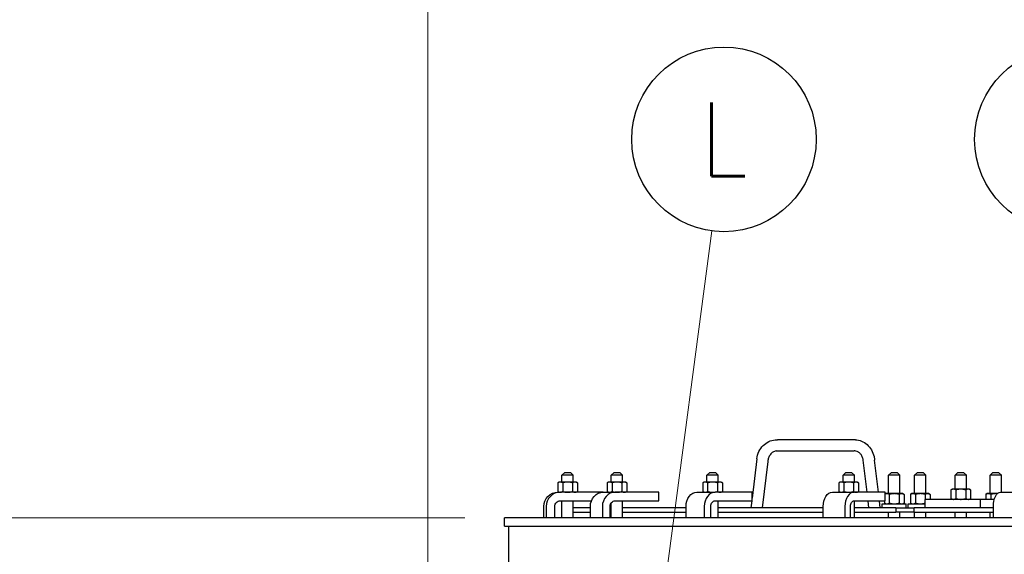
# Model space of a CAD drawing. Extents: x 0 to 796, y 0 to 496.
# Tile 195 of 242: x 610 to 653, y 300 to 324. Entities that reach past the tile are written whole.
import ezdxf
from ezdxf.enums import TextEntityAlignment as Align

# ---------------------------------------------------------------- set-up
doc = ezdxf.new("R2010")
doc.units = 0
doc.header["$LTSCALE"] = 12
doc.header["$MEASUREMENT"] = 0
doc.header["$PDMODE"] = 1
doc.layers.get('0').update_dxf_attribs({"linetype": 'CONTINUOUS'})
doc.layers.get('Defpoints').update_dxf_attribs({"linetype": 'CONTINUOUS'})
doc.layers.add('D', color=2, linetype='CONTINUOUS')
doc.layers.add('Leader', color=41, linetype='CONTINUOUS', lineweight=13)
doc.styles.get("Standard").update_dxf_attribs({"font": 'SIMPLEX.SHX', "width": 0.875})
doc.dimstyles.get("Standard").update_dxf_attribs({"dimscale": 28, "dimtxt": 0.125, "dimasz": 0.125, "dimexe": 0.04375, "dimexo": 0.0625, "dimgap": 0.04375, "dimtad": 0, "dimtih": 1, "dimtoh": 1, "dimdec": 4, "dimzin": 12, "dimdsep": 46, "dimlunit": 5, "dimtxsty": 'Standard', "dimcen": 0, "dimclrd": 256, "dimclre": 256, "dimclrt": 256, "dimadec": 1, "dimazin": 3, "dimtfac": 0.875, "dimtdec": 4, "dimtofl": 0, "dimtmove": 0, "dimatfit": 2, "dimfxl": 1, "dimtolj": 1, "dimtzin": 12, "dimlwd": 13, "dimlwe": 13, "dimarcsym": 0})

# ---------------------------------------------------------------- blocks, each defined once
blk = doc.blocks.new('*D114')
at = {"layer": 'D', "lineweight": 13, "transparency": 16777216}
for p, q in [((627.815, 291.138), (627.815, 334.744)), ((669.69, 319.802), (669.69, 334.744)), ((666.19, 333.519), (631.315, 333.519))]:
    blk.add_line(p, q, dxfattribs=at)
at = {"layer": 'D', "transparency": 16777216}
for points in [[(631.315, 334.102), (631.315, 332.935), (627.815, 333.519)], [(666.19, 334.102), (666.19, 332.935), (669.69, 333.519)]]:
    blk.add_solid(points, dxfattribs=at)
at = {"layer": 'Defpoints', "color": 0, "transparency": 16777216}
for p in [(627.815, 333.519), (669.69, 318.052), (627.815, 289.388)]:
    blk.add_point(p, dxfattribs=at)
at = {"layer": 'D', "transparency": 16777216, "insert": (648.752, 337.41), "char_height": 3.5, "attachment_point": 5}
blk.add_mtext('\\A1;42{}{\\C2;%%p1/2}', dxfattribs=at)
blk = doc.blocks.new('*D136')
at = {"layer": 'D', "lineweight": 13, "transparency": 16777216}
for p, q in [((613.332, 370.293), (585.508, 370.293)), ((586.733, 366.793), (586.733, 340.779)), ((586.733, 305.168), (586.733, 331.183)), ((629.44, 301.668), (585.508, 301.668))]:
    blk.add_line(p, q, dxfattribs=at)
at = {"layer": 'D', "transparency": 16777216}
for points in [[(586.15, 366.793), (587.317, 366.793), (586.733, 370.293)], [(586.15, 305.168), (587.317, 305.168), (586.733, 301.668)]]:
    blk.add_solid(points, dxfattribs=at)
at = {"layer": 'Defpoints', "color": 0, "transparency": 16777216}
for p in [(586.733, 370.293), (615.082, 370.293), (631.19, 301.668)]:
    blk.add_point(p, dxfattribs=at)
at = {"layer": 'D', "transparency": 16777216, "insert": (586.733, 335.981), "char_height": 3.5, "attachment_point": 5}
blk.add_mtext('\\A1;68{\\H0.875x;\\S1/2;}', dxfattribs=at)
blk = doc.blocks.new('*D137')
at = {"layer": 'D', "lineweight": 13, "transparency": 16777216}
for p, q in [((613.332, 370.293), (564.529, 370.293)), ((565.754, 366.793), (565.754, 283.841)), ((565.754, 194.793), (565.754, 277.891)), ((641.028, 191.293), (564.529, 191.293))]:
    blk.add_line(p, q, dxfattribs=at)
at = {"layer": 'D', "transparency": 16777216}
for points in [[(565.171, 366.793), (566.338, 366.793), (565.754, 370.293)], [(565.171, 194.793), (566.338, 194.793), (565.754, 191.293)]]:
    blk.add_solid(points, dxfattribs=at)
at = {"layer": 'Defpoints', "color": 0, "transparency": 16777216}
for p in [(615.082, 370.293), (565.754, 191.293), (642.778, 191.293)]:
    blk.add_point(p, dxfattribs=at)
at = {"layer": 'D', "transparency": 16777216, "insert": (565.754, 280.866), "char_height": 3.5, "attachment_point": 5}
blk.add_mtext('\\A1;179{}{\\C2;%%p1}', dxfattribs=at)

msp = doc.modelspace()

# ---------------------------------------------------------------- linework, layer by layer
for p, q in [((646.63012, 305.10335), (643.19855, 305.10335)), ((646.5711, 304.60821), (643.14121, 304.60821)), ((642.29475, 304.2686), (642.08817, 302.53535)), ((642.78082, 304.15172), (642.53697, 302.10578)), ((647.14933, 302.79328), (646.98046, 304.21016)), ((647.64933, 302.79328), (647.48046, 304.21016)), ((633.83906, 303.66828), (633.71406, 303.54328)), ((634.21406, 303.54328), (633.71406, 303.54328)), ((633.71406, 303.24128), (633.71406, 303.54328)), ((633.83906, 303.66828), (634.08906, 303.66828)), ((634.08906, 303.66828), (634.21406, 303.54328)), ((634.21406, 303.24128), (634.21406, 303.54328)), ((636.01031, 303.66828), (635.88531, 303.54328)), ((636.38531, 303.54328), (635.88531, 303.54328)), ((635.88531, 303.24128), (635.88531, 303.54328)), ((636.01031, 303.66828), (636.26031, 303.66828)), ((636.26031, 303.66828), (636.38531, 303.54328)), ((636.38531, 303.24128), (636.38531, 303.54328)), ((640.22085, 303.66828), (640.09585, 303.54328)), ((640.59585, 303.54328), (640.09585, 303.54328)), ((640.09585, 303.24128), (640.09585, 303.54328)), ((640.22085, 303.66828), (640.47085, 303.66828)), ((640.47085, 303.66828), (640.59585, 303.54328)), ((640.59585, 303.24128), (640.59585, 303.54328)), ((646.21478, 303.66828), (646.08978, 303.54328)), ((646.58978, 303.54328), (646.08978, 303.54328)), ((646.08978, 303.24128), (646.08978, 303.54328)), ((646.21478, 303.66828), (646.46478, 303.66828)), ((646.46478, 303.66828), (646.58978, 303.54328)), ((646.58978, 303.24128), (646.58978, 303.54328)), ((648.22073, 303.66828), (648.09573, 303.54328)), ((648.59573, 303.54328), (648.09573, 303.54328)), ((648.09573, 302.73078), (648.09573, 303.54328)), ((648.22073, 303.66828), (648.47073, 303.66828)), ((648.47073, 303.66828), (648.59573, 303.54328)), ((648.59573, 302.73078), (648.59573, 303.54328)), ((649.3686, 303.66828), (649.2436, 303.54328)), ((649.7436, 303.54328), (649.2436, 303.54328)), ((649.2436, 302.73078), (649.2436, 303.54328)), ((649.3686, 303.66828), (649.6186, 303.66828)), ((649.6186, 303.66828), (649.7436, 303.54328)), ((649.7436, 302.73078), (649.7436, 303.54328)), ((651.15228, 303.66828), (651.02728, 303.54328)), ((651.52728, 303.54328), (651.02728, 303.54328)), ((651.02728, 302.92878), (651.02728, 303.54328)), ((651.15228, 303.66828), (651.40228, 303.66828)), ((651.40228, 303.66828), (651.52728, 303.54328)), ((651.52728, 302.92878), (651.52728, 303.54328)), ((652.68876, 303.66828), (652.56376, 303.54328)), ((653.06376, 303.54328), (652.56376, 303.54328)), ((652.56376, 302.73078), (652.56376, 303.54328)), ((652.68876, 303.66828), (652.93876, 303.66828)), ((652.93876, 303.66828), (653.06376, 303.54328)), ((653.06376, 302.79328), (653.06376, 303.54328)), ((633.58906, 303.24128), (633.53105, 303.20779)), ((633.53105, 303.20779), (633.53105, 302.82677)), ((633.63931, 303.24128), (633.58906, 303.24128)), ((633.96406, 303.24128), (633.63931, 303.24128)), ((633.74756, 303.20779), (633.74756, 302.82677)), ((634.28882, 303.24128), (633.96406, 303.24128)), ((634.18057, 303.20779), (634.18057, 302.82677)), ((634.33906, 303.24128), (634.28882, 303.24128)), ((634.33906, 303.24128), (634.39708, 303.20779)), ((634.39708, 303.20779), (634.39708, 302.82677)), ((635.76031, 303.24128), (635.7023, 303.20779)), ((635.7023, 303.20779), (635.7023, 302.82677)), ((635.81055, 303.24128), (635.76031, 303.24128)), ((636.13531, 303.24128), (635.81055, 303.24128)), ((635.91881, 303.20779), (635.91881, 302.82677)), ((636.46007, 303.24128), (636.13531, 303.24128)), ((636.35182, 303.20779), (636.35182, 302.82677)), ((636.51031, 303.24128), (636.46007, 303.24128)), ((636.51031, 303.24128), (636.56833, 303.20779)), ((636.56833, 303.20779), (636.56833, 302.82677)), ((639.97085, 303.24128), (639.91284, 303.20779)), ((639.91284, 303.20779), (639.91284, 302.82677)), ((640.02109, 303.24128), (639.97085, 303.24128)), ((640.34585, 303.24128), (640.02109, 303.24128)), ((640.12934, 303.20779), (640.12934, 302.82677)), ((640.67061, 303.24128), (640.34585, 303.24128)), ((640.56236, 303.20779), (640.56236, 302.82677)), ((640.72085, 303.24128), (640.67061, 303.24128)), ((640.72085, 303.24128), (640.77886, 303.20779)), ((640.77886, 303.20779), (640.77886, 302.82677)), ((645.96478, 303.24128), (645.90677, 303.20779)), ((645.90677, 303.20779), (645.90677, 302.82677)), ((646.01502, 303.24128), (645.96478, 303.24128)), ((646.33978, 303.24128), (646.01502, 303.24128)), ((646.12327, 303.20779), (646.12327, 302.82677)), ((646.66454, 303.24128), (646.33978, 303.24128)), ((646.55628, 303.20779), (646.55628, 302.82677)), ((646.71478, 303.24128), (646.66454, 303.24128)), ((646.71478, 303.24128), (646.77279, 303.20779)), ((646.77279, 303.20779), (646.77279, 302.82677)), ((633.58906, 302.79328), (633.53105, 302.82677)), ((633.53602, 302.79328), (633.64496, 302.79328)), ((635.53131, 302.79328), (633.64496, 302.79328)), ((634.33906, 302.79328), (634.39708, 302.82677)), ((635.53131, 302.79328), (636.05958, 302.79328)), ((635.76031, 302.79328), (635.7023, 302.82677)), ((637.98549, 302.79328), (636.05958, 302.79328)), ((636.51031, 302.79328), (636.56833, 302.82677)), ((637.98549, 302.41828), (637.98549, 302.79328)), ((639.65684, 302.79328), (640.46033, 302.79328)), ((639.97085, 302.79328), (639.91284, 302.82677)), ((642.08817, 302.79328), (640.46033, 302.79328)), ((640.72085, 302.79328), (640.77886, 302.82677)), ((642.08817, 302.41828), (642.08817, 302.79328)), ((645.61996, 302.79328), (646.57751, 302.79328)), ((645.96478, 302.79328), (645.90677, 302.82677)), ((647.94343, 302.79328), (646.57751, 302.79328)), ((646.71478, 302.79328), (646.77279, 302.82677)), ((647.94343, 302.41828), (647.94343, 302.79328)), ((647.97073, 302.73078), (647.94343, 302.71502)), ((648.02097, 302.73078), (647.97073, 302.73078)), ((648.34573, 302.73078), (648.02097, 302.73078)), ((648.12922, 302.69729), (648.12922, 302.31627)), ((648.67049, 302.73078), (648.34573, 302.73078)), ((648.56223, 302.69729), (648.56223, 302.31627)), ((648.72073, 302.73078), (648.67049, 302.73078)), ((648.72073, 302.73078), (648.77874, 302.69729)), ((648.77874, 302.69729), (648.77874, 302.31627)), ((649.1186, 302.73078), (649.06059, 302.69729)), ((649.06059, 302.69729), (649.06059, 302.31627)), ((649.16884, 302.73078), (649.1186, 302.73078)), ((649.4936, 302.73078), (649.16884, 302.73078)), ((649.27709, 302.69729), (649.27709, 302.31627)), ((649.81836, 302.73078), (649.4936, 302.73078)), ((649.71011, 302.69729), (649.71011, 302.48078)), ((649.8686, 302.73078), (649.81836, 302.73078)), ((649.8686, 302.73078), (649.92661, 302.69729)), ((649.92661, 302.69729), (649.92661, 302.48078)), ((650.90228, 302.92878), (650.84427, 302.89529)), ((650.84427, 302.89529), (650.84427, 302.51427)), ((650.95252, 302.92878), (650.90228, 302.92878)), ((651.27728, 302.92878), (650.95252, 302.92878)), ((651.06077, 302.89529), (651.06077, 302.51427)), ((651.60204, 302.92878), (651.27728, 302.92878)), ((651.49378, 302.89529), (651.49378, 302.51427)), ((651.65228, 302.92878), (651.60204, 302.92878)), ((651.65228, 302.92878), (651.71029, 302.89529)), ((651.71029, 302.89529), (651.71029, 302.51427)), ((652.43876, 302.73078), (652.38074, 302.69729)), ((652.38074, 302.69729), (652.38074, 302.48078)), ((652.489, 302.73078), (652.43876, 302.73078)), ((652.81376, 302.73078), (652.489, 302.73078)), ((652.59725, 302.69729), (652.59725, 302.48078)), ((652.88783, 302.73078), (652.81376, 302.73078)), ((653.02404, 302.79328), (654.10657, 302.79328)), ((633.64496, 302.41828), (635.01216, 302.41828)), ((633.71406, 301.66828), (633.71406, 302.41828)), ((634.21406, 301.66828), (634.21406, 302.41828)), ((635.88531, 301.66828), (635.88531, 302.32805)), ((636.05958, 302.41828), (637.98549, 302.41828)), ((636.38531, 301.66828), (636.38531, 302.41828)), ((640.46033, 302.41828), (642.08817, 302.41828)), ((640.59585, 301.66828), (640.59585, 302.41828)), ((642.07422, 302.41828), (642.03697, 302.10578)), ((646.57751, 302.41828), (647.94343, 302.41828)), ((646.58978, 301.66828), (646.58978, 302.41828)), ((647.23127, 302.10578), (647.19402, 302.41828)), ((647.73127, 302.10578), (647.69402, 302.41828)), ((647.81423, 302.28278), (648.87723, 302.28278)), ((647.81423, 302.10578), (647.81423, 302.28278)), ((647.91271, 302.41828), (647.91271, 302.31627)), ((647.97073, 302.28278), (647.91271, 302.31627)), ((648.72073, 302.28278), (648.77874, 302.31627)), ((648.87723, 302.10578), (648.87723, 302.28278)), ((648.9621, 302.28278), (649.69639, 302.28278)), ((648.9621, 302.10578), (648.9621, 302.28278)), ((649.1186, 302.28278), (649.06059, 302.31627)), ((649.69639, 302.48078), (649.69639, 302.10578)), ((652.12344, 302.48078), (649.69639, 302.48078)), ((650.90228, 302.48078), (650.84427, 302.51427)), ((651.65228, 302.48078), (651.71029, 302.51427)), ((652.75341, 302.48078), (652.12344, 302.48078)), ((652.12344, 302.48078), (652.12344, 302.10578)), ((632.9134, 301.66828), (632.9134, 302.16828)), ((633.02234, 302.16828), (633.02234, 301.66828)), ((633.39592, 301.66828), (633.39592, 302.16828)), ((634.96487, 302.10578), (634.21406, 302.10578)), ((634.21406, 301.91828), (634.96487, 301.91828)), ((634.96487, 301.66828), (634.96487, 302.16828)), ((635.49314, 302.16828), (635.49314, 301.66828)), ((635.83301, 301.66828), (635.83301, 302.16828)), ((635.88531, 302.10578), (635.83301, 302.10578)), ((635.83301, 301.91828), (635.88531, 301.91828)), ((639.17806, 302.10578), (636.38531, 302.10578)), ((636.38531, 301.91828), (639.17806, 301.91828)), ((639.17806, 301.66828), (639.17806, 302.16828)), ((639.98155, 302.16828), (639.98155, 301.66828)), ((640.26882, 301.66828), (640.26882, 302.16828)), ((645.21821, 302.10578), (640.59585, 302.10578)), ((640.59585, 301.91828), (645.21821, 301.91828)), ((645.21821, 301.66828), (645.21821, 302.16828)), ((646.17577, 302.16828), (646.17577, 301.66828)), ((646.41681, 301.66828), (646.41681, 302.16828)), ((648.42071, 302.10578), (646.58978, 302.10578)), ((646.58978, 301.91828), (648.42071, 301.91828)), ((648.09573, 301.66828), (648.09573, 301.91828)), ((648.42071, 302.10578), (648.42071, 301.91828)), ((648.42071, 302.10578), (649.22973, 302.10578)), ((649.22973, 301.91828), (648.42071, 301.91828)), ((648.59573, 301.66828), (648.59573, 301.91828)), ((652.71154, 302.10578), (649.22973, 302.10578)), ((649.22973, 301.91828), (649.22973, 302.10578)), ((649.22973, 301.91828), (652.71154, 301.91828)), ((649.2436, 301.66828), (649.2436, 301.91828)), ((649.7436, 301.66828), (649.7436, 301.91828)), ((651.02728, 301.66828), (651.02728, 301.91828)), ((651.52728, 301.66828), (651.52728, 301.91828)), ((652.56376, 301.66828), (652.56376, 301.91828)), ((652.71154, 301.66828), (652.71154, 302.16828)), ((658.06453, 301.66828), (631.18953, 301.66828)), ((631.18953, 301.29328), (631.18953, 301.66828)), ((631.18953, 301.29328), (657.87703, 301.29328)), ((631.37703, 288.54328), (631.37703, 301.29328))]:
    msp.add_line(p, q)
for centre, major_axis, ratio, start_param, end_param in [((646.60061, 304.85578), (0.04087, 0.24664), 0.52476213, 0.06485308, 0.08674676), ((646.60061, 304.85578), (-0.04087, -0.24664), 0.52476213, 0.08674676, 0.13078049), ((642.53778, 304.21016), (-0.24292, 0.05907), 0.14606554, 0.01371591, 0.01759852), ((642.53778, 304.21016), (0.24292, -0.05907), 0.14606554, 0.01759852, 0.02448156), ((633.64496, 302.16828), (0, 0.625), 0.9961947, 0, 1.57079633), ((636.05958, 302.16828), (0, 0.625), 0.90630779, 0, 1.57079633), ((640.46033, 302.16828), (0, 0.625), 0.76604444, 0, 1.57079633), ((646.57751, 302.16828), (0, 0.625), 0.64278761, 0, 1.57079633)]:
    msp.add_ellipse(centre, major_axis=major_axis, ratio=ratio, start_param=start_param, end_param=end_param)
at = {"extrusion": (0, 0, -1)}
for centre, major_axis, ratio in [((633.53602, 302.16828), (0, 0.625), 0.9961947), ((635.53131, 302.16828), (0, 0.625), 0.90630779), ((639.65684, 302.16828), (0, 0.625), 0.76604444), ((645.61996, 302.16828), (0, 0.625), 0.64278761), ((653.02404, 302.16828), (0, 0.625), 0.5), ((633.64496, 302.16828), (0, 0.25), 0.9961947), ((636.05958, 302.16828), (0, 0.25), 0.90630779), ((640.46033, 302.16828), (0, 0.25), 0.76604444), ((646.57751, 302.16828), (0, 0.25), 0.64278761)]:
    msp.add_ellipse(centre, major_axis=major_axis, ratio=ratio, start_param=-1.57079633, end_param=0, dxfattribs=at)
for points, knots in [([(642.29477, 304.26874), (642.3106, 304.37722), (642.34286, 304.48418), (642.43584, 304.67848), (642.49783, 304.76837), (642.64288, 304.91769), (642.72764, 304.97949), (642.90675, 305.06591), (643.00314, 305.09267), (643.12225, 305.10297), (643.14495, 305.10395), (643.17843, 305.10395), (643.18924, 305.10373), (643.20003, 305.10329)], [0, 0, 0, 0, 0.32969021, 0.32969021, 0.6596343, 0.6596343, 0.98502038, 0.98502038, 1.30072558, 1.30072558, 1.37467567, 1.37467567, 1.40989483, 1.40989483, 1.40989483, 1.40989483]), ([(646.63301, 305.10329), (646.72551, 305.09948), (646.81855, 305.07888), (646.99209, 305.00748), (647.07466, 304.95555), (647.221, 304.82625), (647.28604, 304.74659), (647.39081, 304.56851), (647.43102, 304.46729), (647.46734, 304.31286), (647.47568, 304.26164), (647.48046, 304.21016)], [0, 0, 0, 0, 0.3018392, 0.3018392, 0.60665031, 0.60665031, 0.92031216, 0.92031216, 1.2438793, 1.2438793, 1.39913648, 1.39913648, 1.39913648, 1.39913648]), ([(643.14398, 304.60845), (643.09587, 304.60453), (643.04653, 304.58833), (642.95732, 304.53191), (642.9159, 304.49276), (642.85331, 304.40429), (642.82911, 304.35682), (642.79535, 304.25757), (642.78468, 304.20485), (642.78084, 304.15197)], [0, 0, 0, 0, 0.222640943, 0.222640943, 0.425240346, 0.425240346, 0.593057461, 0.593057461, 0.752420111, 0.752420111, 0.752420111, 0.752420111]), ([(646.98046, 304.21016), (646.97197, 304.26105), (646.95701, 304.31071), (646.91699, 304.40024), (646.89137, 304.44116), (646.83364, 304.51), (646.8008, 304.53849), (646.73134, 304.58204), (646.69395, 304.59667), (646.63039, 304.60913), (646.60362, 304.61063), (646.57696, 304.60845)], [0, 0, 0, 0, 0.15637873, 0.15637873, 0.313616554, 0.313616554, 0.473658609, 0.473658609, 0.644417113, 0.644417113, 0.76778651, 0.76778651, 0.76778651, 0.76778651])]:
    msp.add_open_spline(points, degree=3, knots=knots)
for points, weights in [([(633.63931, 303.24128), (633.58906, 303.24128), (633.53105, 303.20779)], [1, 1.0379548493, 1]), ([(633.74756, 303.20779), (633.68955, 303.24128), (633.63931, 303.24128)], [1, 1.0379548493, 1]), ([(633.96406, 303.24128), (633.86358, 303.24128), (633.74756, 303.20779)], [1, 1.0379548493, 1]), ([(634.18057, 303.20779), (634.06455, 303.24128), (633.96406, 303.24128)], [1, 1.0379548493, 1]), ([(634.28882, 303.24128), (634.23858, 303.24128), (634.18057, 303.20779)], [1, 1.0379548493, 1]), ([(634.39708, 303.20779), (634.33906, 303.24128), (634.28882, 303.24128)], [1, 1.0379548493, 1]), ([(635.81055, 303.24128), (635.76031, 303.24128), (635.7023, 303.20779)], [1, 1.0379548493, 1]), ([(635.91881, 303.20779), (635.86079, 303.24128), (635.81055, 303.24128)], [1, 1.0379548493, 1]), ([(636.13531, 303.24128), (636.03483, 303.24128), (635.91881, 303.20779)], [1, 1.0379548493, 1]), ([(636.35182, 303.20779), (636.23579, 303.24128), (636.13531, 303.24128)], [1, 1.0379548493, 1]), ([(636.46007, 303.24128), (636.40983, 303.24128), (636.35182, 303.20779)], [1, 1.0379548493, 1]), ([(636.56833, 303.20779), (636.51031, 303.24128), (636.46007, 303.24128)], [1, 1.0379548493, 1]), ([(640.02109, 303.24128), (639.97085, 303.24128), (639.91284, 303.20779)], [1, 1.0379548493, 1]), ([(640.12934, 303.20779), (640.07133, 303.24128), (640.02109, 303.24128)], [1, 1.0379548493, 1]), ([(640.34585, 303.24128), (640.24537, 303.24128), (640.12934, 303.20779)], [1, 1.0379548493, 1]), ([(640.56236, 303.20779), (640.44633, 303.24128), (640.34585, 303.24128)], [1, 1.0379548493, 1]), ([(640.67061, 303.24128), (640.62037, 303.24128), (640.56236, 303.20779)], [1, 1.0379548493, 1]), ([(640.77886, 303.20779), (640.72085, 303.24128), (640.67061, 303.24128)], [1, 1.0379548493, 1]), ([(646.01502, 303.24128), (645.96478, 303.24128), (645.90677, 303.20779)], [1, 1.0379548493, 1]), ([(646.12327, 303.20779), (646.06526, 303.24128), (646.01502, 303.24128)], [1, 1.0379548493, 1]), ([(646.33978, 303.24128), (646.2393, 303.24128), (646.12327, 303.20779)], [1, 1.0379548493, 1]), ([(646.55628, 303.20779), (646.44026, 303.24128), (646.33978, 303.24128)], [1, 1.0379548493, 1]), ([(646.66454, 303.24128), (646.6143, 303.24128), (646.55628, 303.20779)], [1, 1.0379548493, 1]), ([(646.77279, 303.20779), (646.71478, 303.24128), (646.66454, 303.24128)], [1, 1.0379548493, 1]), ([(633.53105, 302.82677), (633.58906, 302.79328), (633.63931, 302.79328)], [1, 1.0379548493, 1]), ([(633.63931, 302.79328), (633.68955, 302.79328), (633.74756, 302.82677)], [1, 1.0379548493, 1]), ([(633.74756, 302.82677), (633.86358, 302.79328), (633.96406, 302.79328)], [1, 1.0379548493, 1]), ([(633.96406, 302.79328), (634.06455, 302.79328), (634.18057, 302.82677)], [1, 1.0379548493, 1]), ([(634.18057, 302.82677), (634.23858, 302.79328), (634.28882, 302.79328)], [1, 1.0379548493, 1]), ([(634.28882, 302.79328), (634.33906, 302.79328), (634.39708, 302.82677)], [1, 1.0379548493, 1]), ([(635.7023, 302.82677), (635.76031, 302.79328), (635.81055, 302.79328)], [1, 1.0379548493, 1]), ([(635.81055, 302.79328), (635.86079, 302.79328), (635.91881, 302.82677)], [1, 1.0379548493, 1]), ([(635.91881, 302.82677), (636.03483, 302.79328), (636.13531, 302.79328)], [1, 1.0379548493, 1]), ([(636.13531, 302.79328), (636.23579, 302.79328), (636.35182, 302.82677)], [1, 1.0379548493, 1]), ([(636.35182, 302.82677), (636.40983, 302.79328), (636.46007, 302.79328)], [1, 1.0379548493, 1]), ([(636.46007, 302.79328), (636.51031, 302.79328), (636.56833, 302.82677)], [1, 1.0379548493, 1]), ([(639.91284, 302.82677), (639.97085, 302.79328), (640.02109, 302.79328)], [1, 1.0379548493, 1]), ([(640.02109, 302.79328), (640.07133, 302.79328), (640.12934, 302.82677)], [1, 1.0379548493, 1]), ([(640.12934, 302.82677), (640.24537, 302.79328), (640.34585, 302.79328)], [1, 1.0379548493, 1]), ([(640.34585, 302.79328), (640.44633, 302.79328), (640.56236, 302.82677)], [1, 1.0379548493, 1]), ([(640.56236, 302.82677), (640.62037, 302.79328), (640.67061, 302.79328)], [1, 1.0379548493, 1]), ([(640.67061, 302.79328), (640.72085, 302.79328), (640.77886, 302.82677)], [1, 1.0379548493, 1]), ([(645.90677, 302.82677), (645.96478, 302.79328), (646.01502, 302.79328)], [1, 1.0379548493, 1]), ([(646.01502, 302.79328), (646.06526, 302.79328), (646.12327, 302.82677)], [1, 1.0379548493, 1]), ([(646.12327, 302.82677), (646.2393, 302.79328), (646.33978, 302.79328)], [1, 1.0379548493, 1]), ([(646.33978, 302.79328), (646.44026, 302.79328), (646.55628, 302.82677)], [1, 1.0379548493, 1]), ([(646.55628, 302.82677), (646.6143, 302.79328), (646.66454, 302.79328)], [1, 1.0379548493, 1]), ([(646.66454, 302.79328), (646.71478, 302.79328), (646.77279, 302.82677)], [1, 1.0379548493, 1]), ([(648.02097, 302.73078), (647.98373, 302.73078), (647.94343, 302.713)], [1, 1.02785761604, 1.01482207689]), ([(648.12922, 302.69729), (648.07121, 302.73078), (648.02097, 302.73078)], [1, 1.0379548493, 1]), ([(648.34573, 302.73078), (648.24525, 302.73078), (648.12922, 302.69729)], [1, 1.0379548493, 1]), ([(648.56223, 302.69729), (648.44621, 302.73078), (648.34573, 302.73078)], [1, 1.0379548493, 1]), ([(648.67049, 302.73078), (648.62025, 302.73078), (648.56223, 302.69729)], [1, 1.0379548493, 1]), ([(648.77874, 302.69729), (648.72073, 302.73078), (648.67049, 302.73078)], [1, 1.0379548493, 1]), ([(649.16884, 302.73078), (649.1186, 302.73078), (649.06059, 302.69729)], [1, 1.0379548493, 1]), ([(649.27709, 302.69729), (649.21908, 302.73078), (649.16884, 302.73078)], [1, 1.0379548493, 1]), ([(649.4936, 302.73078), (649.39312, 302.73078), (649.27709, 302.69729)], [1, 1.0379548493, 1]), ([(649.71011, 302.69729), (649.59408, 302.73078), (649.4936, 302.73078)], [1, 1.0379548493, 1]), ([(649.81836, 302.73078), (649.76812, 302.73078), (649.71011, 302.69729)], [1, 1.0379548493, 1]), ([(649.92661, 302.69729), (649.8686, 302.73078), (649.81836, 302.73078)], [1, 1.0379548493, 1]), ([(650.95252, 302.92878), (650.90228, 302.92878), (650.84427, 302.89529)], [1, 1.0379548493, 1]), ([(651.06077, 302.89529), (651.00276, 302.92878), (650.95252, 302.92878)], [1, 1.0379548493, 1]), ([(651.27728, 302.92878), (651.1768, 302.92878), (651.06077, 302.89529)], [1, 1.0379548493, 1]), ([(651.49378, 302.89529), (651.37776, 302.92878), (651.27728, 302.92878)], [1, 1.0379548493, 1]), ([(651.60204, 302.92878), (651.5518, 302.92878), (651.49378, 302.89529)], [1, 1.0379548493, 1]), ([(651.71029, 302.89529), (651.65228, 302.92878), (651.60204, 302.92878)], [1, 1.0379548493, 1]), ([(652.489, 302.73078), (652.43876, 302.73078), (652.38074, 302.69729)], [1, 1.0379548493, 1]), ([(652.59725, 302.69729), (652.53924, 302.73078), (652.489, 302.73078)], [1, 1.0379548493, 1]), ([(652.81376, 302.73078), (652.71328, 302.73078), (652.59725, 302.69729)], [1, 1.0379548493, 1]), ([(652.88401, 302.72701), (652.84858, 302.73078), (652.81376, 302.73078)], [1.01698915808, 1.01283477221, 1]), ([(647.91271, 302.31627), (647.97073, 302.28278), (648.02097, 302.28278)], [1, 1.0379548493, 1]), ([(648.02097, 302.28278), (648.07121, 302.28278), (648.12922, 302.31627)], [1, 1.0379548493, 1]), ([(648.12922, 302.31627), (648.24525, 302.28278), (648.34573, 302.28278)], [1, 1.0379548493, 1]), ([(648.34573, 302.28278), (648.44621, 302.28278), (648.56223, 302.31627)], [1, 1.0379548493, 1]), ([(648.56223, 302.31627), (648.62025, 302.28278), (648.67049, 302.28278)], [1, 1.0379548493, 1]), ([(648.67049, 302.28278), (648.72073, 302.28278), (648.77874, 302.31627)], [1, 1.0379548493, 1]), ([(649.06059, 302.31627), (649.1186, 302.28278), (649.16884, 302.28278)], [1, 1.0379548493, 1]), ([(649.16884, 302.28278), (649.21908, 302.28278), (649.27709, 302.31627)], [1, 1.0379548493, 1]), ([(649.27709, 302.31627), (649.39312, 302.28278), (649.4936, 302.28278)], [1, 1.0379548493, 1]), ([(649.4936, 302.28278), (649.5885, 302.28278), (649.69639, 302.31241)], [1, 1.03577127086, 1.00411591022]), ([(650.84427, 302.51427), (650.90228, 302.48078), (650.95252, 302.48078)], [1, 1.0379548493, 1]), ([(650.95252, 302.48078), (651.00276, 302.48078), (651.06077, 302.51427)], [1, 1.0379548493, 1]), ([(651.06077, 302.51427), (651.1768, 302.48078), (651.27728, 302.48078)], [1, 1.0379548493, 1]), ([(651.27728, 302.48078), (651.37776, 302.48078), (651.49378, 302.51427)], [1, 1.0379548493, 1]), ([(651.49378, 302.51427), (651.5518, 302.48078), (651.60204, 302.48078)], [1, 1.0379548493, 1]), ([(651.60204, 302.48078), (651.65228, 302.48078), (651.71029, 302.51427)], [1, 1.0379548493, 1])]:
    msp.add_rational_spline(points, weights, degree=2)
at = {"layer": 'D'}
for centre in [(640.84676, 318.32215), (655.94864, 318.32215)]:
    msp.add_circle(centre, 4.0625, dxfattribs=at)
at = {"layer": 'Leader'}
msp.add_line((636.7829, 287.69294), (640.31243, 314.29494), dxfattribs=at)

# ---------------------------------------------------------------- texts
at = {"layer": 'D', "width": 0.875}
msp.add_text('L', height=3.25, dxfattribs=at).set_placement((640.84676, 318.32215), align=Align.MIDDLE)

# ---------------------------------------------------------------- dimensions: what is measured, and where the dimension line sits
at = {"layer": 'D'}
dim = msp.add_linear_dim(base=(565.75431, 191.29328), p1=(615.08231, 370.29328), p2=(642.77812, 191.29328), angle=90, text='<>{}{\\C2;%%p1}', dimstyle='Standard', dxfattribs=at)
dim.commit()
dim.dimension.update_dxf_attribs({"geometry": '*D137', "text_midpoint": (565.75431, 280.86573), "dimtype": 160})
dim = msp.add_linear_dim(base=(586.73318, 370.29328), p1=(631.18953, 301.66828), p2=(615.08231, 370.29328), angle=90, dimstyle='Standard', override={"dimdec": 1}, dxfattribs=at)
dim.commit()
dim.dimension.update_dxf_attribs({"geometry": '*D136', "text_midpoint": (586.73318, 335.98078)})
dim = msp.add_linear_dim(base=(627.81453, 333.51865), p1=(669.68953, 318.05239), p2=(627.81453, 289.38828), text='<>{}{\\C2;%%p1/2}', dimstyle='Standard', override={"dimtad": 1, "dimdec": 1}, dxfattribs=at)
dim.commit()
dim.dimension.update_dxf_attribs({"geometry": '*D114', "text_midpoint": (648.75203, 337.41032)})

doc.saveas('drawing.dxf')
